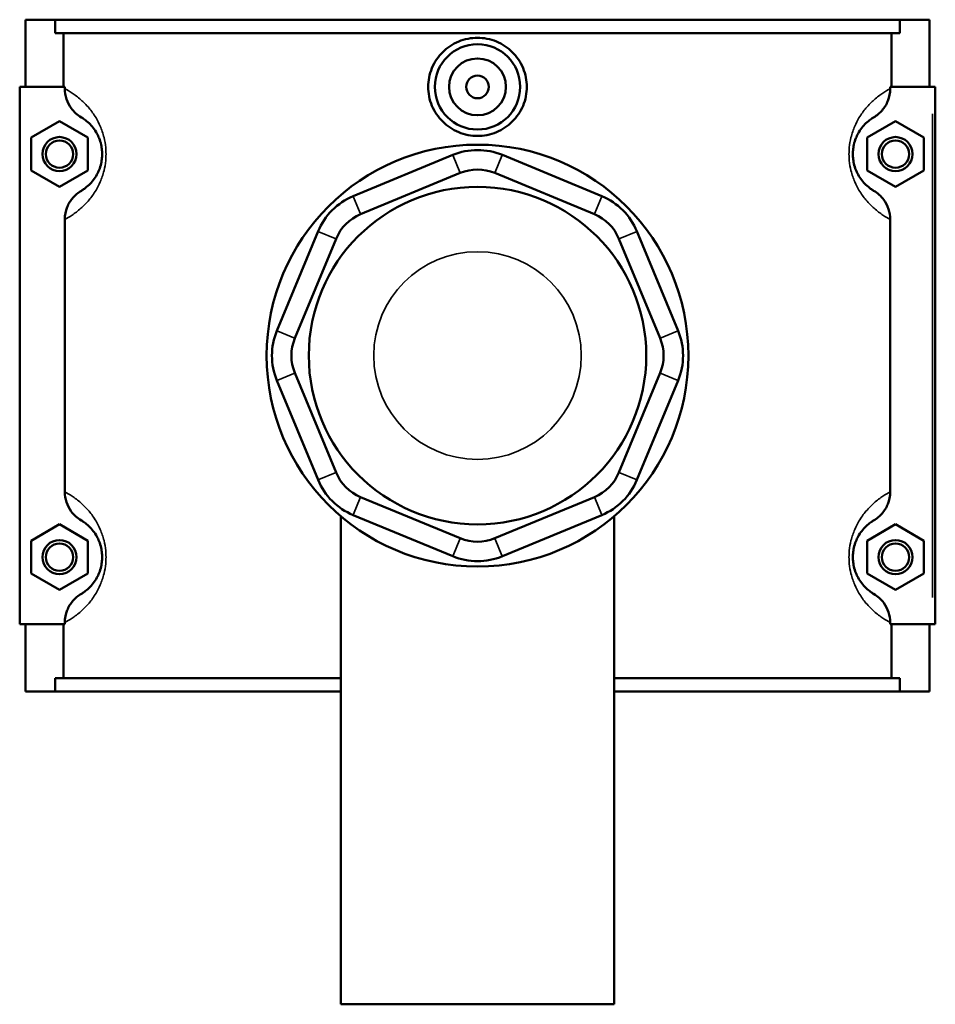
# Model space of a CAD drawing. Header units: inches. Extents: x -1.5 to 48.7, y -2 to 47.9.
# Tile 5 of 8: x 15.9 to 22.2, y 31 to 37.9. Entities that reach past the tile are written whole.
import ezdxf

# ---------------------------------------------------------------- set-up
doc = ezdxf.new("R2010")
doc.units = ezdxf.units.IN
doc.header["$MEASUREMENT"] = 0
doc.layers.add('Visible (ANSI)', color=7, linetype='Continuous', lineweight=50)
doc.layers.add('Visible Narrow (ANSI)', color=7, linetype='Continuous', lineweight=35)

msp = doc.modelspace()

# ---------------------------------------------------------------- linework, layer by layer
at = {"layer": 'Visible (ANSI)'}
for p, q in [((15.8919, 37.8592), (15.8919, 37.3942)), ((15.8919, 37.8592), (16.097, 37.8592)), ((16.097, 37.8592), (21.9467, 37.8592)), ((16.097, 37.7662), (16.097, 37.8592)), ((21.9467, 37.8592), (21.9467, 37.7662)), ((21.9467, 37.8592), (22.1519, 37.8592)), ((22.1519, 37.8592), (22.1519, 37.3942)), ((21.9467, 37.7662), (16.097, 37.7662)), ((16.1565, 37.3942), (16.1565, 37.7662)), ((21.8872, 37.3942), (21.8872, 37.7662)), ((16.1645, 37.3942), (15.8525, 37.3942)), ((15.8525, 37.3942), (15.8525, 33.6742)), ((16.1645, 37.3942), (16.1645, 37.3816)), ((21.8792, 37.3816), (21.8792, 37.3942)), ((21.8792, 37.3942), (22.1715, 37.3942)), ((22.1715, 37.3942), (22.1912, 37.3942)), ((22.1912, 33.6742), (22.1912, 37.3942)), ((15.9312, 37.0428), (16.1281, 37.1565)), ((16.1281, 37.1565), (16.3249, 37.0428)), ((21.9156, 37.1565), (21.7188, 37.0428)), ((22.1125, 37.0428), (21.9156, 37.1565)), ((15.9312, 36.8155), (15.9312, 37.0428)), ((16.3249, 37.0428), (16.3249, 36.8155)), ((21.7188, 37.0428), (21.7188, 36.8155)), ((22.1125, 36.8155), (22.1125, 37.0428)), ((18.85, 36.9229), (18.1614, 36.6377)), ((19.8823, 36.6377), (19.1938, 36.9229)), ((16.1281, 36.7019), (15.9312, 36.8155)), ((16.3249, 36.8155), (16.1281, 36.7019)), ((21.7188, 36.8155), (21.9156, 36.7019)), ((21.9156, 36.7019), (22.1125, 36.8155)), ((18.213, 36.5132), (18.9015, 36.7984)), ((19.1422, 36.7984), (19.8307, 36.5132)), ((16.1645, 36.4768), (16.1645, 34.5916)), ((21.8792, 34.5916), (21.8792, 36.4768)), ((17.9183, 36.3946), (17.6331, 35.7061)), ((20.4106, 35.7061), (20.1254, 36.3946)), ((17.7576, 35.6545), (18.0428, 36.3431)), ((20.0009, 36.3431), (20.2861, 35.6545)), ((18.0428, 34.7253), (17.7576, 35.4139)), ((20.2861, 35.4139), (20.0009, 34.7253)), ((17.6331, 35.3623), (17.9183, 34.6738)), ((20.1254, 34.6738), (20.4106, 35.3623)), ((18.9015, 34.27), (18.213, 34.5552)), ((19.8307, 34.5552), (19.1422, 34.27)), ((18.075, 34.4229), (18.075, 31.0442)), ((18.1614, 34.4307), (18.85, 34.1455)), ((19.1938, 34.1455), (19.8823, 34.4307)), ((19.9687, 34.4229), (19.9687, 31.0442)), ((15.9312, 34.2528), (16.1281, 34.3665)), ((16.1281, 34.3665), (16.3249, 34.2528)), ((21.9156, 34.3665), (21.7188, 34.2528)), ((22.1125, 34.2528), (21.9156, 34.3665)), ((15.9312, 34.0255), (15.9312, 34.2528)), ((16.3249, 34.2528), (16.3249, 34.0255)), ((21.7188, 34.2528), (21.7188, 34.0255)), ((22.1125, 34.0255), (22.1125, 34.2528)), ((16.1281, 33.9119), (15.9312, 34.0255)), ((16.3249, 34.0255), (16.1281, 33.9119)), ((21.7188, 34.0255), (21.9156, 33.9119)), ((21.9156, 33.9119), (22.1125, 34.0255)), ((15.8525, 33.6742), (16.1645, 33.6742)), ((15.8919, 33.6742), (15.8919, 33.2092)), ((16.1565, 33.3022), (16.1565, 33.6742)), ((16.1645, 33.6868), (16.1645, 33.6742)), ((21.8792, 33.6742), (21.8792, 33.6868)), ((22.1715, 33.6742), (21.8792, 33.6742)), ((21.8872, 33.3022), (21.8872, 33.6742)), ((22.1519, 33.6742), (22.1519, 33.2092)), ((22.1912, 33.6742), (22.1715, 33.6742)), ((18.075, 33.3022), (16.097, 33.3022)), ((16.097, 33.2092), (16.097, 33.3022)), ((21.9467, 33.3022), (19.9687, 33.3022)), ((21.9467, 33.3022), (21.9467, 33.2092)), ((16.097, 33.2092), (15.8919, 33.2092)), ((16.097, 33.2092), (18.075, 33.2092)), ((19.9687, 33.2092), (21.9467, 33.2092)), ((22.1519, 33.2092), (21.9467, 33.2092)), ((18.075, 31.0442), (19.9687, 31.0442))]:
    msp.add_line(p, q, dxfattribs=at)
for centre, radius in [((19.0219, 37.3942), 0.2953), ((19.0219, 37.3942), 0.1969), ((19.0219, 37.3942), 0.0787), ((16.1281, 36.9292), 0.1181), ((16.1281, 36.9292), 0.0945), ((21.9156, 36.9292), 0.1181), ((21.9156, 36.9292), 0.0945), ((19.0219, 35.5342), 1.4599), ((19.0219, 35.5342), 1.168), ((16.1281, 34.1392), 0.1181), ((16.1281, 34.1392), 0.0945), ((21.9156, 34.1392), 0.1181), ((21.9156, 34.1392), 0.0945)]:
    msp.add_circle(centre, radius, dxfattribs=at)
for centre, radius, start, end in [((19.0219, 36.5079), 0.4492, 67.5, 112.5), ((19.0219, 36.5079), 0.3144, 67.5, 112.5), ((18.3333, 36.2227), 0.4492, 112.5, 157.5), ((19.7104, 36.2227), 0.4492, 22.5, 67.5), ((18.3333, 36.2227), 0.3144, 112.5, 157.5), ((19.7104, 36.2227), 0.3144, 22.5, 67.5), ((18.0481, 35.5342), 0.4492, 157.5, 202.5), ((18.0481, 35.5342), 0.3144, 157.5, 202.5), ((19.9956, 35.5342), 0.3144, 337.5, 22.5), ((19.9956, 35.5342), 0.4492, 337.5, 22.5), ((18.3333, 34.8457), 0.3144, 202.5, 247.5), ((19.7104, 34.8457), 0.3144, 292.5, 337.5), ((18.3333, 34.8457), 0.4492, 202.5, 247.5), ((19.7104, 34.8457), 0.4492, 292.5, 337.5), ((19.0219, 34.5605), 0.3144, 247.5, 292.5), ((19.0219, 34.5605), 0.4492, 247.5, 292.5)]:
    msp.add_arc(centre, radius, start, end, dxfattribs=at)
for points, knots in [([(19.3633, 37.3942), (19.3633, 37.3514), (19.3546, 37.3057), (19.3196, 37.2219), (19.2932, 37.1838), (19.2326, 37.1236), (19.1942, 37.0975), (19.1103, 37.063), (19.0646, 37.0545), (18.9791, 37.0545), (18.9335, 37.063), (18.8495, 37.0975), (18.8111, 37.1236), (18.7505, 37.1838), (18.7241, 37.2219), (18.6891, 37.3057), (18.6804, 37.3514), (18.6804, 37.437), (18.6891, 37.4826), (18.7241, 37.5665), (18.7505, 37.6046), (18.8111, 37.6648), (18.8495, 37.6908), (18.9335, 37.7254), (18.9791, 37.7339), (19.0646, 37.7339), (19.1103, 37.7254), (19.1942, 37.6908), (19.2326, 37.6648), (19.2932, 37.6046), (19.3196, 37.5665), (19.3546, 37.4826), (19.3633, 37.437), (19.3633, 37.3942)], [0, 0, 0, 0, 0.326333, 0.326333, 0.652666, 0.652666, 0.97861, 0.97861, 1.304554, 1.304554, 1.630498, 1.630498, 1.956443, 1.956443, 2.282775, 2.282775, 2.609108, 2.609108, 2.935441, 2.935441, 3.261774, 3.261774, 3.587718, 3.587718, 3.913662, 3.913662, 4.239607, 4.239607, 4.565551, 4.565551, 4.891884, 4.891884, 5.218216, 5.218216, 5.218216, 5.218216]), ([(16.1645, 37.3816), (16.1645, 37.3573), (16.1685, 37.3331), (16.1839, 37.2871), (16.1952, 37.2654), (16.2284, 37.2204), (16.2522, 37.199), (16.2793, 37.1828)], [-0.6116053, -0.6116053, -0.6116053, -0.6116053, -0.4261876, -0.4261876, -0.2412182, -0.2412182, 0, 0, 0, 0]), ([(21.7644, 37.1828), (21.7863, 37.1958), (21.806, 37.2123), (21.8395, 37.251), (21.8531, 37.2731), (21.8736, 37.3239), (21.8792, 37.3526), (21.8792, 37.3816)], [-0.6110334, -0.6110334, -0.6110334, -0.6110334, -0.4169543, -0.4169543, -0.2208786, -0.2208786, 0, 0, 0, 0]), ([(16.2793, 37.1828), (16.2856, 37.179), (16.2927, 37.1745), (16.3101, 37.162), (16.3209, 37.1534), (16.3418, 37.1333), (16.3517, 37.1227), (16.3702, 37.0988), (16.3788, 37.086), (16.3925, 37.0612), (16.3977, 37.0503), (16.4078, 37.025), (16.4125, 37.0102), (16.4189, 36.9817), (16.421, 36.9685), (16.423, 36.9464), (16.4234, 36.9378), (16.4234, 36.9292), (16.4234, 36.9206), (16.423, 36.9119), (16.421, 36.8899), (16.4189, 36.8767), (16.4125, 36.8482), (16.4078, 36.8334), (16.3977, 36.8081), (16.3925, 36.7972), (16.3788, 36.7724), (16.3702, 36.7596), (16.3517, 36.7357), (16.3418, 36.7251), (16.3209, 36.705), (16.3101, 36.6964), (16.2927, 36.6839), (16.2856, 36.6794), (16.2793, 36.6756)], [0.684808, 0.684808, 0.684808, 0.684808, 1.066831, 1.066831, 1.547853, 1.547853, 1.933859, 1.933859, 2.261983, 2.261983, 2.476964, 2.476964, 2.7169, 2.7169, 2.902021, 2.902021, 3.017722, 3.017722, 3.017722, 3.133422, 3.133422, 3.318544, 3.318544, 3.55848, 3.55848, 3.773461, 3.773461, 4.101584, 4.101584, 4.48759, 4.48759, 4.968612, 4.968612, 5.350636, 5.350636, 5.350636, 5.350636]), ([(21.7644, 36.6756), (21.7581, 36.6794), (21.751, 36.6839), (21.7336, 36.6964), (21.7228, 36.705), (21.7019, 36.7251), (21.692, 36.7357), (21.6735, 36.7596), (21.6649, 36.7724), (21.6513, 36.7972), (21.646, 36.8081), (21.636, 36.8334), (21.6312, 36.8482), (21.6248, 36.8767), (21.6227, 36.8899), (21.6207, 36.9119), (21.6204, 36.9206), (21.6204, 36.9292), (21.6204, 36.9378), (21.6207, 36.9464), (21.6227, 36.9685), (21.6248, 36.9817), (21.6312, 37.0102), (21.636, 37.025), (21.646, 37.0503), (21.6513, 37.0612), (21.6649, 37.086), (21.6735, 37.0988), (21.692, 37.1227), (21.7019, 37.1333), (21.7228, 37.1534), (21.7336, 37.162), (21.751, 37.1745), (21.7581, 37.179), (21.7644, 37.1828)], [0.684808, 0.684808, 0.684808, 0.684808, 1.066832, 1.066832, 1.547854, 1.547854, 1.933859, 1.933859, 2.261983, 2.261983, 2.476964, 2.476964, 2.7169, 2.7169, 2.902021, 2.902021, 3.017722, 3.017722, 3.017722, 3.133422, 3.133422, 3.318544, 3.318544, 3.55848, 3.55848, 3.773461, 3.773461, 4.101584, 4.101584, 4.48759, 4.48759, 4.968611, 4.968611, 5.350636, 5.350636, 5.350636, 5.350636]), ([(16.2793, 36.6756), (16.2575, 36.6626), (16.2377, 36.6461), (16.2042, 36.6074), (16.1906, 36.5853), (16.1701, 36.5345), (16.1645, 36.5058), (16.1645, 36.4768)], [-0.6110334, -0.6110334, -0.6110334, -0.6110334, -0.4169543, -0.4169543, -0.2208786, -0.2208786, 0, 0, 0, 0]), ([(21.8792, 36.4768), (21.8792, 36.5011), (21.8753, 36.5253), (21.8598, 36.5713), (21.8485, 36.593), (21.8153, 36.638), (21.7916, 36.6594), (21.7644, 36.6756)], [-0.6116053, -0.6116053, -0.6116053, -0.6116053, -0.4261876, -0.4261876, -0.2412182, -0.2412182, 0, 0, 0, 0]), ([(16.1645, 34.5916), (16.1645, 34.5673), (16.1685, 34.5431), (16.1839, 34.4971), (16.1952, 34.4754), (16.2284, 34.4304), (16.2522, 34.409), (16.2793, 34.3928)], [-0.6116053, -0.6116053, -0.6116053, -0.6116053, -0.4261876, -0.4261876, -0.2412182, -0.2412182, 0, 0, 0, 0]), ([(21.7644, 34.3928), (21.7863, 34.4058), (21.806, 34.4223), (21.8395, 34.461), (21.8531, 34.4831), (21.8736, 34.5339), (21.8792, 34.5626), (21.8792, 34.5916)], [-0.6110334, -0.6110334, -0.6110334, -0.6110334, -0.4169543, -0.4169543, -0.2208786, -0.2208786, 0, 0, 0, 0]), ([(16.2793, 34.3928), (16.2856, 34.389), (16.2927, 34.3845), (16.3101, 34.372), (16.3209, 34.3634), (16.3418, 34.3433), (16.3517, 34.3327), (16.3702, 34.3088), (16.3788, 34.296), (16.3925, 34.2712), (16.3977, 34.2603), (16.4078, 34.235), (16.4125, 34.2202), (16.4189, 34.1917), (16.421, 34.1785), (16.423, 34.1564), (16.4234, 34.1478), (16.4234, 34.1392), (16.4234, 34.1306), (16.423, 34.1219), (16.421, 34.0999), (16.4189, 34.0867), (16.4125, 34.0582), (16.4078, 34.0434), (16.3977, 34.0181), (16.3925, 34.0072), (16.3788, 33.9824), (16.3702, 33.9696), (16.3517, 33.9457), (16.3418, 33.9351), (16.3209, 33.915), (16.3101, 33.9064), (16.2927, 33.8939), (16.2856, 33.8894), (16.2793, 33.8856)], [0.684808, 0.684808, 0.684808, 0.684808, 1.066832, 1.066832, 1.547853, 1.547853, 1.933859, 1.933859, 2.261983, 2.261983, 2.476964, 2.476964, 2.7169, 2.7169, 2.902021, 2.902021, 3.017722, 3.017722, 3.017722, 3.133422, 3.133422, 3.318544, 3.318544, 3.55848, 3.55848, 3.773461, 3.773461, 4.101584, 4.101584, 4.48759, 4.48759, 4.968612, 4.968612, 5.350636, 5.350636, 5.350636, 5.350636]), ([(21.7644, 33.8856), (21.7581, 33.8894), (21.751, 33.8939), (21.7336, 33.9064), (21.7228, 33.915), (21.7019, 33.9351), (21.692, 33.9457), (21.6735, 33.9696), (21.6649, 33.9824), (21.6513, 34.0072), (21.646, 34.0181), (21.636, 34.0434), (21.6312, 34.0582), (21.6248, 34.0867), (21.6227, 34.0999), (21.6207, 34.1219), (21.6204, 34.1306), (21.6204, 34.1392), (21.6204, 34.1478), (21.6207, 34.1564), (21.6227, 34.1785), (21.6248, 34.1917), (21.6312, 34.2202), (21.636, 34.235), (21.646, 34.2603), (21.6513, 34.2712), (21.6649, 34.296), (21.6735, 34.3088), (21.692, 34.3327), (21.7019, 34.3433), (21.7228, 34.3634), (21.7336, 34.372), (21.751, 34.3845), (21.7581, 34.389), (21.7644, 34.3928)], [0.684727, 0.684727, 0.684727, 0.684727, 1.066752, 1.066752, 1.547774, 1.547774, 1.933779, 1.933779, 2.261903, 2.261903, 2.476883, 2.476883, 2.716819, 2.716819, 2.90194, 2.90194, 3.017641, 3.017641, 3.017641, 3.133342, 3.133342, 3.318463, 3.318463, 3.558399, 3.558399, 3.773379, 3.773379, 4.101503, 4.101503, 4.487508, 4.487508, 4.968529, 4.968529, 5.350555, 5.350555, 5.350555, 5.350555]), ([(16.2793, 33.8856), (16.2575, 33.8726), (16.2377, 33.8561), (16.2042, 33.8174), (16.1906, 33.7953), (16.1701, 33.7445), (16.1645, 33.7158), (16.1645, 33.6868)], [-0.6110334, -0.6110334, -0.6110334, -0.6110334, -0.4169543, -0.4169543, -0.2208786, -0.2208786, 0, 0, 0, 0]), ([(21.8792, 33.6868), (21.8792, 33.7111), (21.8753, 33.7353), (21.8598, 33.7813), (21.8485, 33.803), (21.8153, 33.848), (21.7916, 33.8694), (21.7644, 33.8856)], [-0.6116053, -0.6116053, -0.6116053, -0.6116053, -0.4261876, -0.4261876, -0.2412182, -0.2412182, 0, 0, 0, 0])]:
    msp.add_open_spline(points, degree=3, knots=knots, dxfattribs=at)
at = {"layer": 'Visible Narrow (ANSI)'}
for p, q in [((22.1715, 37.2082), (22.1715, 33.8602)), ((18.8989, 36.8047), (18.8525, 36.9167)), ((19.1448, 36.8047), (19.1912, 36.9167)), ((18.164, 36.6315), (18.2104, 36.5195)), ((19.8333, 36.5195), (19.8797, 36.6315)), ((18.0366, 36.3456), (17.9245, 36.392)), ((20.0071, 36.3456), (20.1192, 36.392)), ((17.7514, 35.6571), (17.6393, 35.7035)), ((20.2923, 35.6571), (20.4044, 35.7035)), ((17.7514, 35.4113), (17.6393, 35.3649)), ((20.2923, 35.4113), (20.4044, 35.3649)), ((18.0366, 34.7228), (17.9245, 34.6763)), ((20.0071, 34.7228), (20.1192, 34.6763)), ((18.2104, 34.5489), (18.164, 34.4369)), ((19.8333, 34.5489), (19.8797, 34.4369)), ((18.8989, 34.2637), (18.8525, 34.1517)), ((19.1448, 34.2637), (19.1912, 34.1517))]:
    msp.add_line(p, q, dxfattribs=at)
msp.add_circle((19.0219, 35.5342), 0.7187, dxfattribs=at)
for points, knots in [([(16.1645, 36.4768), (16.1791, 36.4845), (16.1962, 36.4942), (16.2341, 36.5193), (16.2547, 36.5345), (16.2947, 36.5698), (16.3135, 36.5885), (16.3488, 36.6306), (16.3652, 36.6531), (16.3912, 36.6968), (16.4012, 36.7159), (16.4204, 36.7605), (16.4294, 36.7866), (16.4417, 36.8368), (16.4457, 36.86), (16.4494, 36.8988), (16.4501, 36.914), (16.4501, 36.9292), (16.4501, 36.9444), (16.4494, 36.9596), (16.4457, 36.9984), (16.4417, 37.0216), (16.4294, 37.0718), (16.4204, 37.0978), (16.4012, 37.1425), (16.3912, 37.1615), (16.3652, 37.2053), (16.3488, 37.2277), (16.3135, 37.2699), (16.2947, 37.2886), (16.2547, 37.3239), (16.2341, 37.3391), (16.1962, 37.3642), (16.1791, 37.3739), (16.1645, 37.3816)], [-5.471779, -5.471779, -5.471779, -5.471779, -4.968612, -4.968612, -4.48759, -4.48759, -4.101584, -4.101584, -3.773461, -3.773461, -3.55848, -3.55848, -3.318544, -3.318544, -3.133422, -3.133422, -3.017722, -3.017722, -3.017722, -2.902021, -2.902021, -2.7169, -2.7169, -2.476964, -2.476964, -2.261983, -2.261983, -1.933859, -1.933859, -1.547853, -1.547853, -1.066831, -1.066831, -0.563664, -0.563664, -0.563664, -0.563664]), ([(21.8792, 37.3816), (21.8646, 37.3739), (21.8475, 37.3642), (21.8096, 37.3391), (21.789, 37.3239), (21.749, 37.2886), (21.7303, 37.2699), (21.6949, 37.2277), (21.6785, 37.2053), (21.6525, 37.1615), (21.6426, 37.1425), (21.6233, 37.0978), (21.6143, 37.0718), (21.602, 37.0216), (21.598, 36.9984), (21.5943, 36.9596), (21.5936, 36.9444), (21.5936, 36.9292), (21.5936, 36.914), (21.5943, 36.8988), (21.598, 36.86), (21.602, 36.8368), (21.6143, 36.7866), (21.6233, 36.7605), (21.6426, 36.7159), (21.6525, 36.6968), (21.6785, 36.6531), (21.6949, 36.6306), (21.7303, 36.5885), (21.749, 36.5698), (21.789, 36.5345), (21.8096, 36.5193), (21.8475, 36.4942), (21.8646, 36.4845), (21.8792, 36.4768)], [-5.471779, -5.471779, -5.471779, -5.471779, -4.968611, -4.968611, -4.48759, -4.48759, -4.101584, -4.101584, -3.773461, -3.773461, -3.55848, -3.55848, -3.318544, -3.318544, -3.133422, -3.133422, -3.017722, -3.017722, -3.017722, -2.902021, -2.902021, -2.7169, -2.7169, -2.476964, -2.476964, -2.261983, -2.261983, -1.933859, -1.933859, -1.547854, -1.547854, -1.066832, -1.066832, -0.563664, -0.563664, -0.563664, -0.563664]), ([(16.1645, 33.6868), (16.1791, 33.6945), (16.1962, 33.7042), (16.2341, 33.7293), (16.2547, 33.7445), (16.2947, 33.7798), (16.3135, 33.7985), (16.3488, 33.8406), (16.3652, 33.8631), (16.3912, 33.9068), (16.4012, 33.9259), (16.4204, 33.9705), (16.4294, 33.9966), (16.4417, 34.0468), (16.4457, 34.07), (16.4494, 34.1088), (16.4501, 34.124), (16.4501, 34.1392), (16.4501, 34.1544), (16.4494, 34.1696), (16.4457, 34.2084), (16.4417, 34.2316), (16.4294, 34.2818), (16.4204, 34.3078), (16.4012, 34.3525), (16.3912, 34.3715), (16.3652, 34.4153), (16.3488, 34.4377), (16.3135, 34.4799), (16.2947, 34.4986), (16.2547, 34.5339), (16.2341, 34.5491), (16.1962, 34.5742), (16.1791, 34.5839), (16.1645, 34.5916)], [-5.471779, -5.471779, -5.471779, -5.471779, -4.968612, -4.968612, -4.48759, -4.48759, -4.101584, -4.101584, -3.773461, -3.773461, -3.55848, -3.55848, -3.318544, -3.318544, -3.133422, -3.133422, -3.017722, -3.017722, -3.017722, -2.902021, -2.902021, -2.7169, -2.7169, -2.476964, -2.476964, -2.261983, -2.261983, -1.933859, -1.933859, -1.547853, -1.547853, -1.066832, -1.066832, -0.563664, -0.563664, -0.563664, -0.563664]), ([(21.8792, 34.5916), (21.8646, 34.5839), (21.8475, 34.5742), (21.8096, 34.5491), (21.789, 34.5339), (21.749, 34.4986), (21.7303, 34.4799), (21.6949, 34.4377), (21.6785, 34.4153), (21.6525, 34.3715), (21.6426, 34.3525), (21.6233, 34.3078), (21.6143, 34.2818), (21.602, 34.2316), (21.598, 34.2084), (21.5943, 34.1696), (21.5936, 34.1544), (21.5936, 34.1392), (21.5936, 34.124), (21.5943, 34.1088), (21.598, 34.07), (21.602, 34.0468), (21.6143, 33.9966), (21.6233, 33.9705), (21.6426, 33.9259), (21.6525, 33.9068), (21.6785, 33.8631), (21.6949, 33.8406), (21.7303, 33.7985), (21.749, 33.7798), (21.789, 33.7445), (21.8096, 33.7293), (21.8475, 33.7042), (21.8646, 33.6945), (21.8792, 33.6868)], [-5.471699, -5.471699, -5.471699, -5.471699, -4.968529, -4.968529, -4.487508, -4.487508, -4.101503, -4.101503, -3.773379, -3.773379, -3.558399, -3.558399, -3.318463, -3.318463, -3.133342, -3.133342, -3.017641, -3.017641, -3.017641, -2.90194, -2.90194, -2.716819, -2.716819, -2.476883, -2.476883, -2.261903, -2.261903, -1.933779, -1.933779, -1.547774, -1.547774, -1.066752, -1.066752, -0.563583, -0.563583, -0.563583, -0.563583])]:
    msp.add_open_spline(points, degree=3, knots=knots, dxfattribs=at)

doc.saveas('drawing.dxf')
